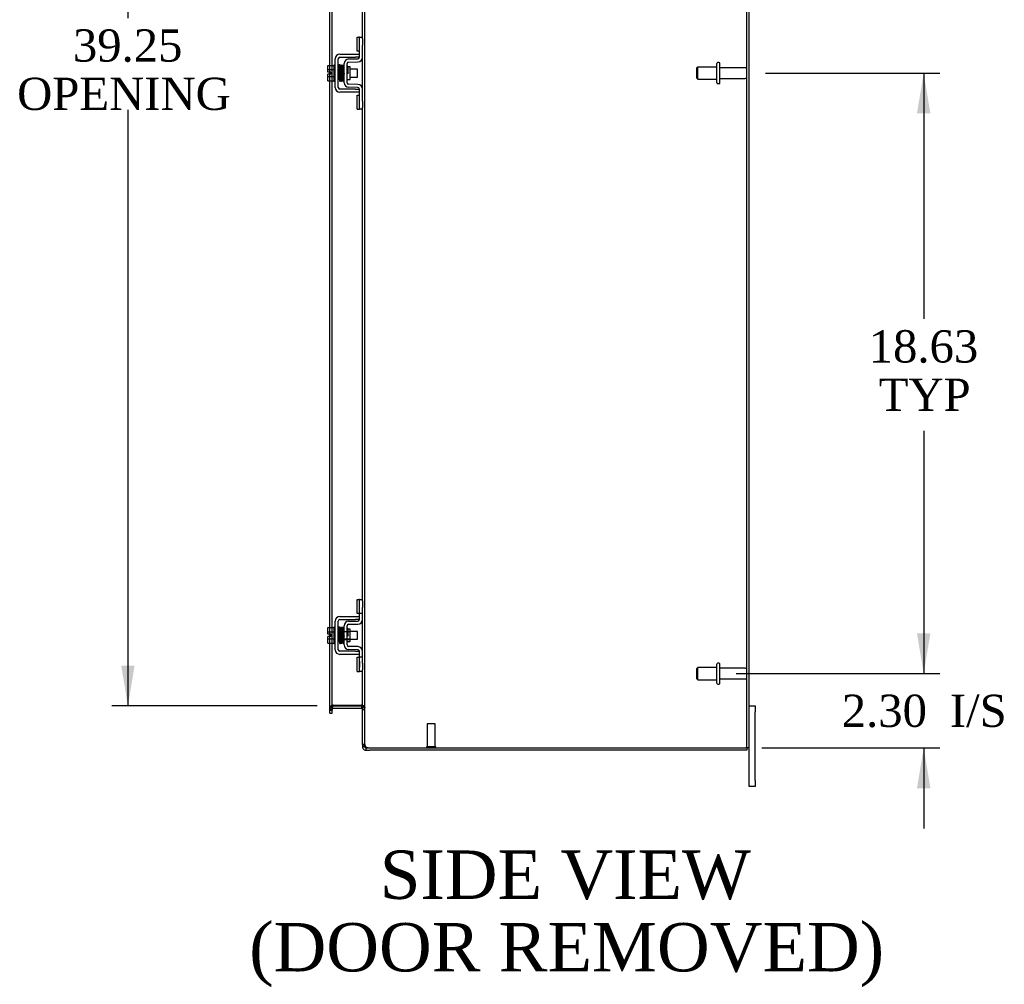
# Model space of a CAD drawing. Header units: inches. Extents: x 15 to 236, y 11 to 157.
# Tile 5 of 9: x 130 to 161, y 53 to 83. Entities that reach past the tile are written whole.
import ezdxf
from ezdxf.enums import TextEntityAlignment as Align

# ---------------------------------------------------------------- set-up
doc = ezdxf.new("R2010")
doc.units = ezdxf.units.IN
doc.header["$MEASUREMENT"] = 0
for name, color, linetype in [('COM42667', 7, 'CONTINUOUS'), ('COM42780', 7, 'CONTINUOUS'), ('COM48494', 7, 'CONTINUOUS'), ('COM48514', 7, 'CONTINUOUS'), ('DEFAULT', 7, 'CONTINUOUS'), ('FET07710', 7, 'CONTINUOUS'), ('SCC19011', 7, 'CONTINUOUS'), ('SPR20265', 7, 'CONTINUOUS'), ('STD21878', 7, 'CONTINUOUS'), ('STD26094', 7, 'CONTINUOUS'), ('WAF25035', 7, 'CONTINUOUS')]:
    doc.layers.add(name, color=color, linetype=linetype)
doc.styles.add('SEACAD_TIMES_NEW_ROMAN', font='times.ttf')

# ---------------------------------------------------------------- blocks, each defined once
blk = doc.blocks.new('GDIMGGROUP5')
at = {"layer": 'DEFAULT', "linetype": 'Continuous'}
for points in [[(158.298, 63.597), (157.882, 63.597), (158.09, 62.347)], [(158.298, 58.794), (158.09, 60.044), (157.882, 58.794)]]:
    blk.add_hatch(color=136, dxfattribs=at).paths.add_polyline_path(points)
at = {"layer": 'DEFAULT', "color": 136, "linetype": 'Continuous'}
for p, q in [((158.09, 64.847), (158.09, 62.347)), ((152.269, 62.347), (158.59, 62.347)), ((153.07, 60.044), (158.59, 60.044)), ((158.09, 60.044), (158.09, 57.544))]:
    blk.add_line(p, q, dxfattribs=at)
at = {"layer": 'DEFAULT', "color": 136, "linetype": 'Continuous', "style": 'SEACAD_TIMES_NEW_ROMAN'}
for s, p in [('2.30', (155.548, 61.695)), ('I/S', (158.902, 61.695))]:
    blk.add_text(s, height=1, dxfattribs=at).set_placement(p, align=Align.TOP_LEFT)
blk = doc.blocks.new('GDIMGGROUP6')
at = {"layer": 'DEFAULT', "linetype": 'Continuous'}
for points in [[(158.298, 79.722), (158.09, 80.972), (157.882, 79.722)], [(158.298, 63.597), (157.882, 63.597), (158.09, 62.347)]]:
    blk.add_hatch(color=136, dxfattribs=at).paths.add_polyline_path(points)
at = {"layer": 'DEFAULT', "color": 136, "linetype": 'Continuous'}
for p, q in [((153.178, 80.972), (158.59, 80.972)), ((158.09, 80.972), (158.09, 73.347)), ((158.09, 69.878), (158.09, 62.347)), ((152.269, 62.347), (158.59, 62.347))]:
    blk.add_line(p, q, dxfattribs=at)
at = {"layer": 'DEFAULT', "color": 136, "linetype": 'Continuous', "style": 'SEACAD_TIMES_NEW_ROMAN'}
for s, p in [('18.63', (156.384, 72.997)), ('TYP', (156.692, 71.497))]:
    blk.add_text(s, height=1, dxfattribs=at).set_placement(p, align=Align.TOP_LEFT)
blk = doc.blocks.new('GDIMGGROUP20')
at = {"layer": 'DEFAULT', "linetype": 'Continuous'}
for points in [[(133.192, 99.347), (133.608, 99.347), (133.4, 100.597)], [(133.192, 62.597), (133.4, 61.347), (133.608, 62.597)]]:
    blk.add_hatch(color=136, dxfattribs=at).paths.add_polyline_path(points)
at = {"layer": 'DEFAULT', "color": 136, "linetype": 'Continuous'}
for p, q in [((139.273, 100.597), (132.9, 100.597)), ((133.4, 100.597), (133.4, 82.681)), ((133.4, 79.831), (133.4, 61.347)), ((139.273, 61.347), (132.9, 61.347))]:
    blk.add_line(p, q, dxfattribs=at)
at = {"layer": 'DEFAULT', "color": 136, "linetype": 'Continuous', "style": 'SEACAD_TIMES_NEW_ROMAN'}
for s, p in [('39.25', (131.694, 82.331)), ('OPENING ', (129.964, 80.831))]:
    blk.add_text(s, height=1, dxfattribs=at).set_placement(p, align=Align.TOP_LEFT)

msp = doc.modelspace()

# ---------------------------------------------------------------- linework, layer by layer
at = {"layer": 'COM42667', "color": 7}
for p, q in [((139.832, 80.526), (139.832, 81.417)), ((139.927, 80.526), (139.927, 81.417)), ((139.975, 81.56), (140.458, 81.56)), ((139.975, 81.465), (140.458, 81.465)), ((140.458, 81.56), (140.583, 81.56)), ((140.583, 81.465), (140.458, 81.465)), ((140.458, 80.478), (139.975, 80.478)), ((140.458, 80.383), (139.975, 80.383)), ((140.458, 80.478), (140.583, 80.478)), ((140.583, 80.383), (140.458, 80.383)), ((139.832, 63.088), (139.832, 63.979)), ((139.927, 63.088), (139.927, 63.979)), ((139.975, 64.122), (140.458, 64.122)), ((139.975, 64.027), (140.458, 64.027)), ((140.458, 64.122), (140.583, 64.122)), ((140.583, 64.027), (140.458, 64.027)), ((140.458, 63.04), (139.975, 63.04)), ((140.458, 62.945), (139.975, 62.945)), ((140.458, 63.04), (140.583, 63.04)), ((140.583, 62.945), (140.458, 62.945))]:
    msp.add_line(p, q, dxfattribs=at)
for centre, radius, start, end in [((139.975, 81.417), 0.143, 90, 180), ((139.975, 81.417), 0.048, 90, 180), ((139.975, 80.526), 0.143, 180, 270), ((139.975, 80.526), 0.048, 180, 270), ((139.975, 63.979), 0.143, 90, 180), ((139.975, 63.979), 0.048, 90, 180), ((139.975, 63.088), 0.143, 180, 270), ((139.975, 63.088), 0.048, 180, 270)]:
    msp.add_arc(centre, radius, start, end, dxfattribs=at)
at = {"layer": 'COM42780', "color": 7}
for p, q in [((140.518, 81.65), (140.518, 82.087)), ((140.518, 82.087), (140.569, 82.087)), ((140.583, 82.087), (140.569, 82.087)), ((140.583, 81.837), (140.583, 82.087)), ((140.583, 82.087), (140.678, 82.087)), ((140.678, 82.04), (140.678, 81.837)), ((140.569, 81.65), (140.518, 81.65)), ((140.569, 81.65), (140.583, 81.65)), ((140.583, 81.465), (140.583, 81.837)), ((140.678, 81.465), (140.678, 81.837)), ((140.106, 80.675), (140.106, 81.269)), ((140.201, 80.675), (140.201, 81.269)), ((140.246, 81.412), (140.536, 81.417)), ((140.248, 81.317), (140.537, 81.322)), ((140.296, 81.167), (140.229, 81.167)), ((140.296, 80.777), (140.296, 81.167)), ((140.201, 80.777), (140.296, 80.777)), ((140.536, 80.527), (140.246, 80.532)), ((140.537, 80.622), (140.248, 80.627)), ((140.583, 80.106), (140.583, 80.479)), ((140.678, 80.106), (140.678, 80.479)), ((140.518, 79.856), (140.518, 80.293)), ((140.518, 80.293), (140.569, 80.293)), ((140.583, 80.293), (140.569, 80.293)), ((140.583, 79.856), (140.583, 80.106)), ((140.678, 80.106), (140.678, 79.903)), ((140.518, 79.856), (140.569, 79.856)), ((140.569, 79.856), (140.583, 79.856)), ((140.678, 79.856), (140.583, 79.856)), ((140.518, 64.212), (140.518, 64.649)), ((140.518, 64.649), (140.569, 64.649)), ((140.583, 64.649), (140.569, 64.649)), ((140.583, 64.399), (140.583, 64.649)), ((140.583, 64.649), (140.678, 64.649)), ((140.585, 64.212), (140.585, 64.649)), ((140.678, 64.602), (140.678, 64.399)), ((140.569, 64.212), (140.518, 64.212)), ((140.569, 64.212), (140.583, 64.212)), ((140.583, 64.027), (140.583, 64.399)), ((140.678, 64.212), (140.583, 64.212)), ((140.678, 64.027), (140.678, 64.399)), ((140.246, 63.974), (140.536, 63.979)), ((140.248, 63.879), (140.537, 63.884)), ((140.106, 63.237), (140.106, 63.831)), ((140.106, 63.659), (140.296, 63.659)), ((140.296, 63.64), (140.106, 63.64)), ((140.201, 63.237), (140.201, 63.831)), ((140.229, 63.729), (140.201, 63.729)), ((140.296, 63.729), (140.229, 63.729)), ((140.296, 63.339), (140.296, 63.729)), ((140.106, 63.427), (140.296, 63.427)), ((140.106, 63.409), (140.296, 63.409)), ((140.201, 63.339), (140.296, 63.339)), ((140.536, 63.089), (140.246, 63.094)), ((140.537, 63.184), (140.248, 63.189)), ((140.583, 62.668), (140.583, 63.041)), ((140.678, 62.668), (140.678, 63.041)), ((140.518, 62.418), (140.518, 62.855)), ((140.518, 62.855), (140.569, 62.855)), ((140.583, 62.855), (140.569, 62.855)), ((140.678, 62.855), (140.583, 62.855)), ((140.584, 62.724), (140.583, 62.724)), ((140.584, 62.693), (140.583, 62.693)), ((140.583, 62.418), (140.583, 62.668)), ((140.584, 62.724), (140.584, 62.608)), ((140.585, 62.418), (140.585, 62.855)), ((140.678, 62.668), (140.678, 62.465)), ((140.518, 62.418), (140.569, 62.418)), ((140.569, 62.418), (140.583, 62.418)), ((140.584, 62.614), (140.583, 62.614)), ((140.584, 62.608), (140.583, 62.608)), ((140.584, 62.584), (140.583, 62.584)), ((140.584, 62.55), (140.583, 62.55)), ((140.678, 62.418), (140.583, 62.418)), ((140.584, 62.608), (140.584, 62.584)), ((140.584, 62.584), (140.584, 62.55))]:
    msp.add_line(p, q, dxfattribs=at)
for centre, radius, start, end in [((140.249, 81.269), 0.143, 91, 180), ((140.249, 81.269), 0.048, 91, 180), ((140.535, 81.465), 0.048, 271, 0), ((140.535, 81.465), 0.143, 271, 0), ((140.249, 80.675), 0.143, 180, 269), ((140.249, 80.675), 0.048, 180, 269), ((140.535, 80.479), 0.048, 0, 89), ((140.535, 80.479), 0.143, 0, 89), ((140.249, 63.831), 0.143, 91, 180), ((140.249, 63.831), 0.048, 91, 180), ((140.535, 64.027), 0.048, 271, 0), ((140.535, 64.027), 0.143, 271, 0), ((140.249, 63.237), 0.143, 180, 269), ((140.249, 63.237), 0.048, 180, 269), ((140.535, 63.041), 0.048, 0, 89), ((140.535, 63.041), 0.143, 0, 89)]:
    msp.add_arc(centre, radius, start, end, dxfattribs=at)
at = {"layer": 'COM48494', "color": 7}
for p, q in [((140.75, 60.149), (140.75, 101.794)), ((152.606, 60.044), (152.606, 101.9)), ((152.678, 60.044), (152.678, 101.9)), ((140.678, 82.04), (140.678, 97.341)), ((139.665, 81.213), (139.665, 84.965)), ((139.737, 81.213), (139.737, 84.949)), ((140.678, 80.479), (140.678, 81.465)), ((139.665, 81.006), (139.665, 81.213)), ((139.665, 80.938), (139.665, 81.006)), ((139.737, 80.731), (139.737, 81.213)), ((139.665, 80.731), (139.665, 80.938)), ((139.665, 63.775), (139.665, 80.731)), ((139.737, 63.775), (139.737, 80.731)), ((140.678, 64.602), (140.678, 79.903)), ((140.678, 63.041), (140.678, 64.027)), ((139.665, 63.568), (139.665, 63.775)), ((139.665, 63.5), (139.665, 63.568)), ((139.737, 63.293), (139.737, 63.775)), ((139.665, 63.293), (139.665, 63.5)), ((139.665, 61.251), (139.665, 63.293)), ((139.737, 61.251), (139.737, 63.293)), ((140.678, 60.149), (140.678, 62.465)), ((139.737, 61.287), (139.665, 61.287)), ((139.665, 61.211), (139.665, 61.251)), ((139.665, 61.211), (139.737, 61.211)), ((139.761, 61.371), (139.736, 61.371)), ((139.737, 61.251), (139.737, 61.211)), ((139.773, 61.371), (139.761, 61.371)), ((139.773, 61.371), (140.642, 61.371)), ((140.652, 61.371), (140.642, 61.371)), ((140.652, 61.371), (140.672, 61.371)), ((140.678, 61.297), (140.75, 61.297)), ((140.75, 60.149), (140.678, 60.149)), ((140.755, 60.116), (140.75, 60.149)), ((140.904, 60.044), (152.57, 60.044)), ((152.678, 60.044), (152.57, 60.044))]:
    msp.add_line(p, q, dxfattribs=at)
for centre, radius, start, end in [((139.925, 61.279), 0.189, 150.8133, 177.7601), ((140.536, 61.289), 0.142, 3.3442, 35.3106), ((140.725, 60.153), 0.0474, 184.5956, 230.4649), ((140.847, 60.148), 0.0967, 199.5275, 231.0208), ((140.904, 60.294), 0.25, 241.8454, 270)]:
    msp.add_arc(centre, radius, start, end, dxfattribs=at)
for points, knots in [([(139.736, 61.371), (139.726, 61.364), (139.716, 61.357), (139.698, 61.343), (139.691, 61.336), (139.678, 61.322), (139.673, 61.315), (139.666, 61.301), (139.665, 61.294), (139.665, 61.287)], [0, 0, 0, 0, 0.25, 0.25, 0.5, 0.5, 0.75, 0.75, 1, 1, 1, 1]), ([(140.672, 61.371), (140.683, 61.365), (140.694, 61.359), (140.713, 61.347), (140.721, 61.341), (140.735, 61.328), (140.741, 61.322), (140.748, 61.31), (140.75, 61.304), (140.75, 61.297)], [0, 0, 0, 0, 0.25, 0.25, 0.5, 0.5, 0.75, 0.75, 1, 1, 1, 1]), ([(140.75, 61.297), (140.75, 61.304), (140.748, 61.31), (140.741, 61.322), (140.735, 61.328), (140.721, 61.341), (140.713, 61.347), (140.694, 61.359), (140.683, 61.365), (140.672, 61.371)], [0, 0, 0, 0, 0.25, 0.25, 0.5, 0.5, 0.75, 0.75, 1, 1, 1, 1]), ([(140.695, 60.116), (140.696, 60.115), (140.698, 60.113), (140.702, 60.11), (140.706, 60.107), (140.71, 60.104), (140.715, 60.101), (140.72, 60.098), (140.726, 60.095), (140.733, 60.092), (140.744, 60.087), (140.755, 60.083), (140.766, 60.079), (140.776, 60.076), (140.782, 60.074), (140.786, 60.073)], [0, 0, 0, 0, 0.058508, 0.117588, 0.177234, 0.23744, 0.298196, 0.359495, 0.421327, 0.483683, 0.609872, 0.738031, 0.824554, 0.911887, 1, 1, 1, 1])]:
    msp.add_open_spline(points, degree=3, knots=knots, dxfattribs=at)
at = {"layer": 'COM48514', "color": 7}
for p, q in [((139.737, 61.239), (139.665, 61.239)), ((139.665, 61.187), (139.665, 61.211)), ((139.665, 61.117), (139.665, 61.187)), ((139.665, 61.117), (139.737, 61.117)), ((139.742, 61.323), (139.736, 61.34)), ((139.737, 61.187), (139.737, 61.211)), ((139.737, 61.117), (139.737, 61.187)), ((139.761, 61.272), (139.742, 61.323)), ((139.773, 61.347), (140.642, 61.347)), ((139.773, 61.275), (140.642, 61.275)), ((140.652, 61.273), (140.67, 61.336)), ((140.67, 61.336), (140.672, 61.342)), ((140.678, 61.239), (140.75, 61.239)), ((140.678, 60.149), (140.678, 60.08)), ((140.75, 60.08), (140.678, 60.08)), ((140.75, 60.149), (140.75, 60.08)), ((140.75, 60.08), (140.755, 60.06)), ((140.786, 60.044), (140.786, 59.972)), ((140.786, 60.044), (140.904, 60.044)), ((140.786, 59.972), (140.904, 59.972)), ((152.606, 59.972), (140.904, 59.972)), ((152.606, 60.044), (152.606, 59.972))]:
    msp.add_line(p, q, dxfattribs=at)
for centre, radius, start, end in [((139.773, 61.239), 0.108, 109.7821, 180), ((139.773, 61.239), 0.108, 102.9987, 109.7821), ((139.773, 61.239), 0.036, 109.7821, 180), ((139.773, 61.239), 0.108, 90, 102.9987), ((139.773, 61.239), 0.036, 90, 109.7821), ((140.642, 61.239), 0.108, 73.7795, 90), ((140.642, 61.239), 0.036, 73.7795, 90), ((140.642, 61.239), 0.036, 0, 73.7795), ((140.642, 61.239), 0.108, 0, 73.7795), ((140.786, 60.08), 0.108, 180, 212.6431), ((140.786, 60.08), 0.108, 212.6431, 270), ((140.786, 60.08), 0.036, 212.6431, 270)]:
    msp.add_arc(centre, radius, start, end, dxfattribs=at)
at = {"layer": 'FET07710', "color": 7}
for p, q in [((152.678, 61.347), (152.865, 61.347)), ((152.865, 61.347), (152.865, 61.159)), ((152.865, 59.034), (152.865, 61.159)), ((152.678, 59.034), (152.678, 60.044)), ((152.678, 58.847), (152.678, 59.034)), ((152.865, 59.034), (152.865, 58.847)), ((152.865, 58.847), (152.678, 58.847))]:
    msp.add_line(p, q, dxfattribs=at)
at = {"layer": 'SCC19011', "color": 7}
for p, q in [((139.606, 81.213), (139.787, 81.213)), ((139.606, 81.081), (139.606, 81.213)), ((139.606, 81.081), (139.787, 81.081)), ((139.606, 81.006), (139.606, 81.081)), ((139.701, 81.006), (139.606, 81.006)), ((139.701, 80.938), (139.701, 81.006)), ((139.95, 81.094), (139.927, 81.094)), ((140, 81.094), (139.985, 81.094)), ((140.05, 81.094), (140.035, 81.094)), ((140.1, 81.094), (140.085, 81.094)), ((140.519, 81.094), (140.296, 81.094)), ((140.519, 80.85), (140.519, 81.094)), ((139.606, 80.863), (139.606, 80.938)), ((139.701, 80.938), (139.606, 80.938)), ((139.606, 80.863), (139.787, 80.863)), ((139.606, 80.731), (139.606, 80.863)), ((139.606, 80.731), (139.787, 80.731)), ((139.927, 80.85), (139.959, 80.85)), ((139.994, 80.85), (140.009, 80.85)), ((140.044, 80.85), (140.059, 80.85)), ((140.094, 80.85), (140.106, 80.85)), ((140.296, 80.85), (140.519, 80.85)), ((139.606, 63.775), (139.787, 63.775)), ((139.606, 63.643), (139.606, 63.775)), ((139.606, 63.643), (139.787, 63.643)), ((139.606, 63.568), (139.606, 63.643)), ((139.701, 63.568), (139.606, 63.568)), ((139.701, 63.5), (139.701, 63.568)), ((139.95, 63.656), (139.927, 63.656)), ((140, 63.656), (139.985, 63.656)), ((140.05, 63.656), (140.035, 63.656)), ((140.1, 63.656), (140.085, 63.656)), ((140.519, 63.656), (140.296, 63.656)), ((140.519, 63.412), (140.519, 63.656)), ((139.606, 63.425), (139.606, 63.5)), ((139.701, 63.5), (139.606, 63.5)), ((139.606, 63.425), (139.787, 63.425)), ((139.606, 63.293), (139.606, 63.425)), ((139.606, 63.293), (139.787, 63.293)), ((139.927, 63.412), (139.959, 63.412)), ((139.994, 63.412), (140.009, 63.412)), ((140.044, 63.412), (140.059, 63.412)), ((140.094, 63.412), (140.106, 63.412)), ((140.296, 63.412), (140.519, 63.412))]:
    msp.add_line(p, q, dxfattribs=at)
at = {"layer": 'SPR20265', "color": 7}
for p, q in [((140.205, 80.972), (140.24, 80.972)), ((140.205, 63.534), (140.24, 63.534))]:
    msp.add_line(p, q, dxfattribs=at)
for centre, radius, start, end in [((144.908, 80.793), 4.985, 175.1825, 176.5376), ((140.06, 81.196), 0.0181, 0.2962, 180.6354), ((144.878, 80.794), 4.919, 179.5817, 179.9446), ((144.908, 63.355), 4.985, 175.1825, 176.5376), ((140.06, 63.758), 0.0181, 0.2962, 180.6354), ((144.878, 63.356), 4.919, 179.5817, 179.9446)]:
    msp.add_arc(centre, radius, start, end, dxfattribs=at)
for centre in [(139.941, 80.799), (139.941, 63.361)]:
    msp.add_ellipse(centre, major_axis=(-0.0175, 0), ratio=0.707107, start_param=0.666946, end_param=5.616239, dxfattribs=at)
for points, knots in [([(139.977, 81.214), (139.977, 81.214), (139.977, 81.215), (139.976, 81.217), (139.975, 81.22), (139.974, 81.223), (139.971, 81.225), (139.969, 81.227), (139.966, 81.229), (139.961, 81.23), (139.955, 81.229), (139.948, 81.225), (139.942, 81.217), (139.941, 81.211), (139.941, 81.208)], [0.0247586, 0.0247586, 0.0247586, 0.0247586, 0.0394799, 0.0780267, 0.1170502, 0.1577954, 0.2011902, 0.2478129, 0.2979655, 0.3517973, 0.4729948, 0.6248981, 0.8034762, 1, 1, 1, 1]), ([(139.942, 81.208), (139.943, 81.209), (139.944, 81.206), (139.947, 81.175), (139.949, 81.121), (139.952, 81.066), (139.953, 81.019), (139.955, 80.969), (139.957, 80.918), (139.958, 80.868), (139.96, 80.823), (139.962, 80.784), (139.964, 80.754), (139.966, 80.736), (139.967, 80.734), (139.967, 80.733)], [0.041658, 0.041658, 0.041658, 0.041658, 0.1062331, 0.2177365, 0.3345116, 0.3951575, 0.4571173, 0.5204025, 0.5850154, 0.650919, 0.7181243, 0.7866617, 0.856475, 0.927577, 0.9945625, 0.9945625, 0.9945625, 0.9945625]), ([(140.002, 80.737), (140.001, 80.739), (139.999, 80.744), (139.997, 80.787), (139.994, 80.847), (139.992, 80.905), (139.99, 80.954), (139.989, 81.004), (139.987, 81.054), (139.985, 81.102), (139.983, 81.144), (139.982, 81.179), (139.98, 81.204), (139.978, 81.215), (139.977, 81.215), (139.977, 81.215)], [0.0084013, 0.0084013, 0.0084013, 0.0084013, 0.1047673, 0.2149815, 0.3308118, 0.3911182, 0.4528716, 0.5160814, 0.5807303, 0.6468516, 0.7144807, 0.783578, 0.8541849, 0.926338, 0.9626406, 0.9626406, 0.9626406, 0.9626406]), ([(139.992, 81.206), (139.99, 81.202), (139.988, 81.18), (139.986, 81.138), (139.985, 81.112), (139.985, 81.11)], [0.1075026, 0.1075026, 0.1075026, 0.1075026, 0.219859, 0.336958, 0.3455788, 0.3455788, 0.3455788, 0.3455788]), ([(140.029, 81.197), (140.029, 81.202), (140.028, 81.209), (140.021, 81.218), (140.015, 81.221), (140.01, 81.221), (140.007, 81.221), (140.003, 81.22), (140, 81.218), (139.997, 81.216), (139.995, 81.212), (139.993, 81.208), (139.993, 81.205), (139.993, 81.204)], [0, 0, 0, 0, 0.337377, 0.476585, 0.593946, 0.643993, 0.690857, 0.738213, 0.787078, 0.837877, 0.890521, 0.944659, 1, 1, 1, 1]), ([(139.994, 81.199), (139.995, 81.191), (139.997, 81.176), (139.999, 81.121), (140.002, 81.05), (140.005, 80.97), (140.008, 80.89), (140.01, 80.821), (140.013, 80.767), (140.015, 80.753), (140.016, 80.745)], [0, 0, 0, 0, 0.125356, 0.250547, 0.375714, 0.500726, 0.625702, 0.75054, 0.875328, 1, 1, 1, 1]), ([(140.051, 80.747), (140.05, 80.755), (140.048, 80.769), (140.045, 80.822), (140.043, 80.891), (140.04, 80.97), (140.037, 81.05), (140.034, 81.121), (140.031, 81.177), (140.03, 81.193), (140.029, 81.201)], [0, 0, 0, 0, 0.123677, 0.247763, 0.372182, 0.497025, 0.622181, 0.747773, 0.873664, 1, 1, 1, 1]), ([(140.042, 81.199), (140.041, 81.196), (140.039, 81.189), (140.037, 81.151), (140.035, 81.119), (140.035, 81.107)], [0, 0, 0, 0, 0.1069729, 0.2190176, 0.2772299, 0.2772299, 0.2772299, 0.2772299]), ([(140.042, 81.195), (140.043, 81.193), (140.045, 81.187), (140.048, 81.144), (140.051, 81.075), (140.054, 81.001), (140.056, 80.939), (140.058, 80.892), (140.059, 80.848), (140.061, 80.809), (140.063, 80.778), (140.065, 80.756), (140.067, 80.747), (140.068, 80.746), (140.068, 80.747)], [0.0031575, 0.0031575, 0.0031575, 0.0031575, 0.106276, 0.2177664, 0.3343795, 0.4562757, 0.5195077, 0.5840716, 0.6500082, 0.7172741, 0.7858907, 0.8559002, 0.9272657, 0.9562295, 0.9562295, 0.9562295, 0.9562295]), ([(140.102, 80.755), (140.101, 80.755), (140.1, 80.756), (140.098, 80.783), (140.095, 80.831), (140.093, 80.882), (140.091, 80.925), (140.09, 80.971), (140.088, 81.019), (140.086, 81.066), (140.085, 81.109), (140.083, 81.147), (140.081, 81.176), (140.079, 81.195), (140.078, 81.198), (140.077, 81.199)], [0.0493682, 0.0493682, 0.0493682, 0.0493682, 0.1041505, 0.2141198, 0.3297994, 0.3901531, 0.4519694, 0.5152557, 0.5800319, 0.6463064, 0.7140466, 0.7832821, 0.8540388, 0.9262663, 0.9997798, 0.9997798, 0.9997798, 0.9997798]), ([(140.106, 81.206), (140.104, 81.206), (140.098, 81.203), (140.091, 81.194), (140.09, 81.183), (140.088, 81.157), (140.086, 81.127), (140.085, 81.109), (140.085, 81.101)], [0.5049436, 0.5049436, 0.5049436, 0.5049436, 0.5126381, 0.5301382, 0.5631975, 0.6133029, 0.6453829, 0.6655854, 0.6655854, 0.6655854, 0.6655854]), ([(140.095, 81.178), (140.095, 81.178), (140.096, 81.172), (140.097, 81.148), (140.099, 81.11), (140.101, 81.067), (140.103, 81.013), (140.105, 80.97), (140.106, 80.947), (140.106, 80.945)], [0.5252176, 0.5252176, 0.5252176, 0.5252176, 0.5500519, 0.604828, 0.6390024, 0.6775462, 0.720453, 0.7677407, 0.7732337, 0.7732337, 0.7732337, 0.7732337]), ([(140.227, 81.174), (140.227, 81.175), (140.227, 81.178), (140.225, 81.182), (140.223, 81.185), (140.22, 81.188), (140.217, 81.19), (140.212, 81.191), (140.206, 81.191), (140.202, 81.189), (140.201, 81.188)], [0, 0, 0, 0, 0.0589773, 0.1211115, 0.1849679, 0.2490189, 0.31194, 0.3728411, 0.4898099, 0.5959107, 0.5959107, 0.5959107, 0.5959107]), ([(140.201, 81.068), (140.201, 81.063), (140.202, 81.045), (140.203, 81.012), (140.204, 80.987), (140.205, 80.972)], [0.6947964, 0.6947964, 0.6947964, 0.6947964, 0.7496304, 0.874808, 1, 1, 1, 1]), ([(140.24, 80.972), (140.239, 80.987), (140.238, 81.013), (140.236, 81.053), (140.235, 81.09), (140.233, 81.122), (140.231, 81.147), (140.23, 81.166), (140.228, 81.175), (140.227, 81.176), (140.227, 81.176)], [0, 0, 0, 0, 0.1236932, 0.2477957, 0.3722334, 0.4970307, 0.6222178, 0.7477992, 0.8737106, 0.9604174, 0.9604174, 0.9604174, 0.9604174]), ([(139.967, 80.735), (139.967, 80.733), (139.967, 80.731), (139.969, 80.727), (139.971, 80.723), (139.975, 80.72), (139.981, 80.717), (139.988, 80.717), (139.995, 80.72), (140, 80.724), (140.002, 80.73), (140.003, 80.734), (140.003, 80.736)], [0, 0, 0, 0, 0.065589, 0.134096, 0.204, 0.273642, 0.405923, 0.527776, 0.652215, 0.775569, 0.89228, 1, 1, 1, 1]), ([(140.002, 80.733), (140.003, 80.737), (140.005, 80.745), (140.008, 80.787), (140.009, 80.821), (140.01, 80.834)], [0, 0, 0, 0, 0.1087369, 0.2223139, 0.2823724, 0.2823724, 0.2823724, 0.2823724]), ([(140.015, 80.749), (140.016, 80.744), (140.017, 80.737), (140.024, 80.729), (140.029, 80.726), (140.034, 80.726), (140.037, 80.726), (140.041, 80.727), (140.045, 80.729), (140.048, 80.731), (140.05, 80.735), (140.051, 80.739), (140.052, 80.742), (140.052, 80.743)], [0, 0, 0, 0, 0.324319, 0.462115, 0.581304, 0.633213, 0.682431, 0.732423, 0.783847, 0.836789, 0.89085, 0.94542, 1, 1, 1, 1]), ([(140.053, 80.742), (140.054, 80.747), (140.056, 80.769), (140.059, 80.812), (140.06, 80.838), (140.06, 80.84)], [0.1089671, 0.1089671, 0.1089671, 0.1089671, 0.2224256, 0.3403895, 0.3502806, 0.3502806, 0.3502806, 0.3502806]), ([(140.068, 80.748), (140.068, 80.747), (140.068, 80.745), (140.069, 80.743), (140.071, 80.74), (140.073, 80.738), (140.076, 80.736), (140.079, 80.734), (140.083, 80.733), (140.09, 80.734), (140.097, 80.738), (140.103, 80.746), (140.104, 80.752), (140.104, 80.756)], [0.0423433, 0.0423433, 0.0423433, 0.0423433, 0.0780693, 0.1166064, 0.1566075, 0.1991192, 0.2448555, 0.2942488, 0.3475582, 0.468612, 0.6213089, 0.801496, 1, 1, 1, 1]), ([(140.201, 80.76), (140.202, 80.763), (140.203, 80.768), (140.204, 80.774), (140.204, 80.775)], [0.53014438, 0.53014438, 0.53014438, 0.53014438, 0.5577634, 0.56769365, 0.56769365, 0.56769365, 0.56769365]), ([(139.977, 63.776), (139.977, 63.776), (139.977, 63.777), (139.976, 63.779), (139.975, 63.782), (139.974, 63.785), (139.971, 63.787), (139.969, 63.789), (139.966, 63.791), (139.961, 63.792), (139.955, 63.791), (139.948, 63.787), (139.942, 63.779), (139.941, 63.773), (139.941, 63.77)], [0.0247586, 0.0247586, 0.0247586, 0.0247586, 0.0394799, 0.0780267, 0.1170502, 0.1577954, 0.2011902, 0.2478129, 0.2979655, 0.3517973, 0.4729948, 0.6248981, 0.8034762, 1, 1, 1, 1]), ([(139.942, 63.77), (139.943, 63.771), (139.944, 63.768), (139.947, 63.737), (139.949, 63.683), (139.952, 63.628), (139.953, 63.581), (139.955, 63.531), (139.957, 63.48), (139.958, 63.43), (139.96, 63.385), (139.962, 63.346), (139.964, 63.316), (139.966, 63.298), (139.967, 63.296), (139.967, 63.295)], [0.041658, 0.041658, 0.041658, 0.041658, 0.1062331, 0.2177365, 0.3345116, 0.3951575, 0.4571173, 0.5204025, 0.5850154, 0.650919, 0.7181243, 0.7866617, 0.856475, 0.927577, 0.9945625, 0.9945625, 0.9945625, 0.9945625]), ([(140.002, 63.299), (140.001, 63.301), (139.999, 63.306), (139.997, 63.349), (139.994, 63.409), (139.992, 63.467), (139.99, 63.516), (139.989, 63.566), (139.987, 63.616), (139.985, 63.664), (139.983, 63.706), (139.982, 63.741), (139.98, 63.766), (139.978, 63.777), (139.977, 63.777), (139.977, 63.777)], [0.0084013, 0.0084013, 0.0084013, 0.0084013, 0.1047673, 0.2149815, 0.3308118, 0.3911182, 0.4528716, 0.5160814, 0.5807303, 0.6468516, 0.7144807, 0.783578, 0.8541849, 0.926338, 0.9626406, 0.9626406, 0.9626406, 0.9626406]), ([(139.992, 63.768), (139.99, 63.764), (139.988, 63.742), (139.986, 63.7), (139.985, 63.674), (139.985, 63.672)], [0.1075026, 0.1075026, 0.1075026, 0.1075026, 0.219859, 0.336958, 0.3455788, 0.3455788, 0.3455788, 0.3455788]), ([(140.029, 63.759), (140.029, 63.764), (140.028, 63.771), (140.021, 63.78), (140.015, 63.783), (140.01, 63.783), (140.007, 63.783), (140.003, 63.782), (140, 63.78), (139.997, 63.778), (139.995, 63.774), (139.993, 63.77), (139.993, 63.767), (139.993, 63.766)], [0, 0, 0, 0, 0.337377, 0.476585, 0.593946, 0.643993, 0.690857, 0.738213, 0.787078, 0.837877, 0.890521, 0.944659, 1, 1, 1, 1]), ([(139.994, 63.761), (139.995, 63.753), (139.997, 63.738), (139.999, 63.683), (140.002, 63.612), (140.005, 63.532), (140.008, 63.452), (140.01, 63.383), (140.013, 63.329), (140.015, 63.315), (140.016, 63.307)], [0, 0, 0, 0, 0.125356, 0.250547, 0.375714, 0.500726, 0.625702, 0.75054, 0.875328, 1, 1, 1, 1]), ([(140.051, 63.309), (140.05, 63.317), (140.048, 63.331), (140.045, 63.384), (140.043, 63.453), (140.04, 63.532), (140.037, 63.612), (140.034, 63.683), (140.031, 63.739), (140.03, 63.755), (140.029, 63.763)], [0, 0, 0, 0, 0.123677, 0.247763, 0.372182, 0.497025, 0.622181, 0.747773, 0.873664, 1, 1, 1, 1]), ([(140.042, 63.761), (140.041, 63.758), (140.039, 63.751), (140.037, 63.713), (140.035, 63.681), (140.035, 63.669)], [0, 0, 0, 0, 0.1069729, 0.2190176, 0.2772299, 0.2772299, 0.2772299, 0.2772299]), ([(140.042, 63.757), (140.043, 63.755), (140.045, 63.749), (140.048, 63.706), (140.051, 63.637), (140.054, 63.563), (140.056, 63.501), (140.058, 63.454), (140.059, 63.41), (140.061, 63.371), (140.063, 63.34), (140.065, 63.318), (140.067, 63.309), (140.068, 63.308), (140.068, 63.309)], [0.0031575, 0.0031575, 0.0031575, 0.0031575, 0.106276, 0.2177664, 0.3343795, 0.4562757, 0.5195077, 0.5840716, 0.6500082, 0.7172741, 0.7858907, 0.8559002, 0.9272657, 0.9562295, 0.9562295, 0.9562295, 0.9562295]), ([(140.102, 63.317), (140.101, 63.317), (140.1, 63.318), (140.098, 63.345), (140.095, 63.393), (140.093, 63.444), (140.091, 63.487), (140.09, 63.533), (140.088, 63.581), (140.086, 63.628), (140.085, 63.671), (140.083, 63.709), (140.081, 63.738), (140.079, 63.757), (140.078, 63.76), (140.077, 63.761)], [0.0493682, 0.0493682, 0.0493682, 0.0493682, 0.1041505, 0.2141198, 0.3297994, 0.3901531, 0.4519694, 0.5152557, 0.5800319, 0.6463064, 0.7140466, 0.7832821, 0.8540388, 0.9262663, 0.9997798, 0.9997798, 0.9997798, 0.9997798]), ([(140.106, 63.768), (140.104, 63.768), (140.098, 63.765), (140.091, 63.756), (140.09, 63.745), (140.088, 63.719), (140.086, 63.689), (140.085, 63.671), (140.085, 63.663)], [0.5049436, 0.5049436, 0.5049436, 0.5049436, 0.5126381, 0.5301382, 0.5631975, 0.6133029, 0.6453829, 0.6655854, 0.6655854, 0.6655854, 0.6655854]), ([(140.095, 63.74), (140.095, 63.74), (140.096, 63.734), (140.097, 63.71), (140.099, 63.672), (140.101, 63.629), (140.103, 63.575), (140.105, 63.532), (140.106, 63.509), (140.106, 63.507)], [0.5252176, 0.5252176, 0.5252176, 0.5252176, 0.5500519, 0.604828, 0.6390024, 0.6775462, 0.720453, 0.7677407, 0.7732337, 0.7732337, 0.7732337, 0.7732337]), ([(140.227, 63.736), (140.227, 63.737), (140.227, 63.74), (140.225, 63.744), (140.223, 63.747), (140.22, 63.75), (140.217, 63.752), (140.212, 63.753), (140.206, 63.753), (140.202, 63.751), (140.201, 63.75)], [0, 0, 0, 0, 0.0589773, 0.1211115, 0.1849679, 0.2490189, 0.31194, 0.3728411, 0.4898099, 0.5959107, 0.5959107, 0.5959107, 0.5959107]), ([(140.201, 63.63), (140.201, 63.625), (140.202, 63.607), (140.203, 63.574), (140.204, 63.549), (140.205, 63.534)], [0.6947227, 0.6947227, 0.6947227, 0.6947227, 0.7496304, 0.874808, 1, 1, 1, 1]), ([(140.24, 63.534), (140.239, 63.549), (140.238, 63.575), (140.236, 63.615), (140.235, 63.652), (140.233, 63.684), (140.231, 63.709), (140.23, 63.728), (140.228, 63.737), (140.227, 63.738), (140.227, 63.738)], [0, 0, 0, 0, 0.1236932, 0.2477957, 0.3722334, 0.4970307, 0.6222178, 0.7477992, 0.8737106, 0.9604174, 0.9604174, 0.9604174, 0.9604174]), ([(139.967, 63.297), (139.967, 63.295), (139.967, 63.293), (139.969, 63.289), (139.971, 63.285), (139.975, 63.282), (139.981, 63.279), (139.988, 63.279), (139.995, 63.282), (140, 63.286), (140.002, 63.292), (140.003, 63.296), (140.003, 63.298)], [0, 0, 0, 0, 0.065589, 0.134096, 0.204, 0.273642, 0.405923, 0.527776, 0.652215, 0.775569, 0.89228, 1, 1, 1, 1]), ([(140.002, 63.295), (140.003, 63.299), (140.005, 63.307), (140.008, 63.349), (140.009, 63.383), (140.01, 63.396)], [0, 0, 0, 0, 0.1087369, 0.2223139, 0.2823724, 0.2823724, 0.2823724, 0.2823724]), ([(140.015, 63.311), (140.016, 63.306), (140.017, 63.299), (140.024, 63.291), (140.029, 63.288), (140.034, 63.288), (140.037, 63.288), (140.041, 63.289), (140.045, 63.291), (140.048, 63.293), (140.05, 63.297), (140.051, 63.301), (140.052, 63.304), (140.052, 63.305)], [0, 0, 0, 0, 0.324319, 0.462115, 0.581304, 0.633213, 0.682431, 0.732423, 0.783847, 0.836789, 0.89085, 0.94542, 1, 1, 1, 1]), ([(140.053, 63.305), (140.054, 63.309), (140.056, 63.332), (140.059, 63.374), (140.06, 63.4), (140.06, 63.402)], [0.1097302, 0.1097302, 0.1097302, 0.1097302, 0.2224256, 0.3403895, 0.3502806, 0.3502806, 0.3502806, 0.3502806]), ([(140.068, 63.31), (140.068, 63.309), (140.068, 63.307), (140.069, 63.305), (140.071, 63.302), (140.073, 63.3), (140.076, 63.298), (140.079, 63.296), (140.083, 63.295), (140.09, 63.296), (140.097, 63.3), (140.103, 63.308), (140.104, 63.314), (140.104, 63.318)], [0.0423433, 0.0423433, 0.0423433, 0.0423433, 0.0780693, 0.1166064, 0.1566075, 0.1991192, 0.2448555, 0.2942488, 0.3475582, 0.468612, 0.6213089, 0.801496, 1, 1, 1, 1]), ([(140.201, 63.322), (140.202, 63.325), (140.203, 63.33), (140.204, 63.336), (140.204, 63.337)], [0.53014438, 0.53014438, 0.53014438, 0.53014438, 0.5577634, 0.56769365, 0.56769365, 0.56769365, 0.56769365])]:
    msp.add_open_spline(points, degree=3, knots=knots, dxfattribs=at)
for points in [[(140.103, 80.752), (140.104, 80.758), (140.105, 80.763), (140.106, 80.771)], [(140.103, 63.314), (140.104, 63.32), (140.105, 63.325), (140.106, 63.333)]]:
    msp.add_open_spline(points, degree=3, dxfattribs=at)
at = {"layer": 'STD21878', "color": 7}
for p, q in [((142.935, 60.794), (142.685, 60.794)), ((142.685, 60.794), (142.685, 60.075)), ((142.935, 60.075), (142.935, 60.794)), ((142.95, 60.075), (142.669, 60.075)), ((142.669, 60.075), (142.669, 60.044)), ((142.95, 60.044), (142.95, 60.075))]:
    msp.add_line(p, q, dxfattribs=at)
at = {"layer": 'STD26094', "color": 7}
for p, q in [((151.669, 80.677), (151.669, 81.267)), ((151.739, 81.297), (151.699, 81.297)), ((151.769, 80.677), (151.769, 81.267)), ((151.081, 81.159), (151.044, 81.122)), ((151.044, 81.122), (151.044, 80.822)), ((151.081, 80.784), (151.081, 81.159)), ((151.669, 81.159), (151.081, 81.159)), ((152.546, 81.137), (151.769, 81.137)), ((151.044, 80.822), (151.081, 80.784)), ((151.081, 80.784), (151.669, 80.784)), ((151.699, 80.647), (151.739, 80.647)), ((151.769, 80.807), (152.546, 80.807)), ((151.669, 62.052), (151.669, 62.642)), ((151.739, 62.672), (151.699, 62.672)), ((151.769, 62.052), (151.769, 62.642)), ((151.081, 62.534), (151.044, 62.497)), ((151.044, 62.497), (151.044, 62.197)), ((151.081, 62.159), (151.081, 62.534)), ((151.669, 62.534), (151.081, 62.534)), ((152.546, 62.512), (151.769, 62.512)), ((151.044, 62.197), (151.081, 62.159)), ((151.081, 62.159), (151.669, 62.159)), ((151.699, 62.022), (151.739, 62.022)), ((151.769, 62.182), (152.546, 62.182))]:
    msp.add_line(p, q, dxfattribs=at)
for centre, radius, start, end in [((151.699, 81.267), 0.03, 90, 180), ((151.739, 81.267), 0.03, 0, 90), ((152.546, 81.077), 0.06, 0, 90), ((151.699, 80.677), 0.03, 180, 270), ((151.739, 80.677), 0.03, 270, 0), ((152.546, 80.867), 0.06, 270, 0), ((151.699, 62.642), 0.03, 90, 180), ((151.739, 62.642), 0.03, 0, 90), ((152.546, 62.452), 0.06, 0, 90), ((151.699, 62.052), 0.03, 180, 270), ((151.739, 62.052), 0.03, 270, 0), ((152.546, 62.242), 0.06, 270, 0)]:
    msp.add_arc(centre, radius, start, end, dxfattribs=at)
at = {"layer": 'WAF25035', "color": 7}
for p, q in [((139.787, 81.222), (139.787, 80.722)), ((139.832, 81.222), (139.787, 81.222)), ((139.787, 80.722), (139.832, 80.722)), ((139.787, 63.784), (139.787, 63.284)), ((139.832, 63.784), (139.787, 63.784)), ((139.787, 63.284), (139.832, 63.284))]:
    msp.add_line(p, q, dxfattribs=at)

# ---------------------------------------------------------------- block references
at = {"layer": 'DEFAULT', "color": 7}
for name in ['GDIMGGROUP20', 'GDIMGGROUP6', 'GDIMGGROUP5']:
    msp.add_blockref(name, (0, 0), dxfattribs=at)

# ---------------------------------------------------------------- texts
at = {"layer": 'DEFAULT', "color": 7, "style": 'SEACAD_TIMES_NEW_ROMAN'}
for s, p in [('SIDE VIEW', (141.216, 56.862)), ('(DOOR REMOVED)', (137.164, 54.612))]:
    msp.add_text(s, height=1.5, dxfattribs=at).set_placement(p, align=Align.TOP_LEFT)

doc.saveas('drawing.dxf')
